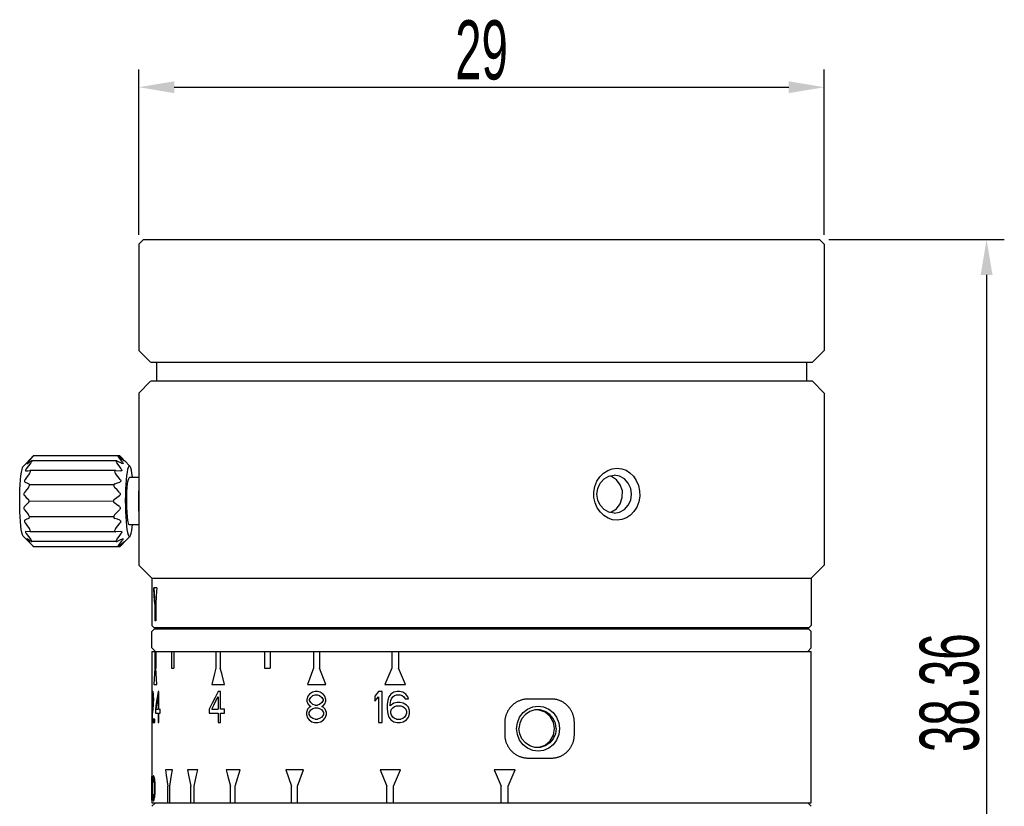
# Model space of a CAD drawing. Header units: millimetres. Extents: x 459 to 649, y 77 to 203.
# Tile 2 of 3: x 462 to 545, y 136 to 203. Entities that reach past the tile are written whole.
import ezdxf

# ---------------------------------------------------------------- set-up
doc = ezdxf.new("R2010")
doc.units = ezdxf.units.MM
doc.header["$LTSCALE"] = 16.335
doc.header["$PDMODE"] = 3
doc.header["$PDSIZE"] = 8
doc.layers.get('0').update_dxf_attribs({"linetype": 'CONTINUOUS'})
doc.layers.get('Defpoints').update_dxf_attribs({"linetype": 'CONTINUOUS'})
doc.layers.add('02___PRT_ALL_AXES', color=7, linetype='CONTINUOUS')
doc.styles.get("Standard").update_dxf_attribs({"font": 'txt', "width": 0.6})
doc.dimstyles.get("Standard").update_dxf_attribs({"dimtxt": 2.8, "dimasz": 3, "dimexe": 1.5, "dimexo": 0.8, "dimtad": 1, "dimdec": 3, "dimdsep": 46, "dimtxsty": 'STANDARD', "dimblk": '_FILLED', "dimblk1": '_FILLED', "dimblk2": '_FILLED', "dimcen": 0.09, "dimadec": 3, "dimazin": 2, "dimtol": 1, "dimtp": 0.001, "dimtm": 0.001, "dimtfac": 1, "dimtdec": 3, "dimtofl": 0, "dimtmove": 0, "dimatfit": 3, "dimldrblk": '_FILLED', "dimfxl": 1, "dimtolj": 1, "dimarcsym": 0})

# ---------------------------------------------------------------- blocks, each defined once
blk = doc.blocks.new('_FILLED')
at = {"color": 0, "linetype": 'ByBlock'}
blk.add_solid([(0, 0), (-1, 0.167), (-1, -0.167)], dxfattribs=at)
blk = doc.blocks.new('*D27')
at = {"color": 0, "lineweight": -2}
for p, q in [((471.843, 184.772), (471.843, 198.75)), ((529.843, 184.772), (529.843, 198.75)), ((474.843, 197.25), (526.843, 197.25))]:
    blk.add_line(p, q, dxfattribs=at)
at = {"layer": 'Defpoints', "color": 0}
for p in [(529.843, 197.25), (471.843, 183.972), (529.843, 183.972)]:
    blk.add_point(p, dxfattribs=at)
at = {"color": 0, "linetype": 'ByBlock', "lineweight": -2, "xscale": 3, "yscale": 3, "zscale": 3, "rotation": 180}
blk.add_blockref('_FILLED', (471.843, 197.25), dxfattribs=at)
at = {"color": 0, "linetype": 'ByBlock', "lineweight": -2, "xscale": 3, "yscale": 3, "zscale": 3}
blk.add_blockref('_FILLED', (529.843, 197.25), dxfattribs=at)
at = {"color": 0, "insert": (500.843, 200.375), "char_height": 2.8, "attachment_point": 5}
blk.add_mtext('\\A1;{{\\H1.7857x;29}}', dxfattribs=at)
blk = doc.blocks.new('*D28')
at = {"color": 0, "lineweight": -2}
for p, q in [((530.243, 184.372), (545.082, 184.372)), ((543.582, 181.372), (543.582, 110.659)), ((530.043, 107.659), (545.082, 107.659))]:
    blk.add_line(p, q, dxfattribs=at)
at = {"layer": 'Defpoints', "color": 0}
for p in [(529.443, 184.372), (529.243, 107.659), (543.582, 107.659)]:
    blk.add_point(p, dxfattribs=at)
at = {"color": 0, "linetype": 'ByBlock', "lineweight": -2, "xscale": 3, "yscale": 3, "zscale": 3}
for p, rotation in [((543.582, 184.372), 90), ((543.582, 107.659), 270)]:
    blk.add_blockref('_FILLED', p, dxfattribs=dict(at, rotation=rotation))
at = {"color": 0, "insert": (540.457, 146.016), "char_height": 2.8, "attachment_point": 5, "rotation": 90}
blk.add_mtext('\\A1;{{\\H1.7857x;38.36}}', dxfattribs=at)

msp = doc.modelspace()

# ---------------------------------------------------------------- linework, layer by layer
at = {"color": 7, "linetype": 'Continuous'}
for p, q in [((472.2425, 184.3724), (471.8425, 183.9724)), ((472.2425, 184.3724), (529.4425, 184.3724)), ((529.4425, 184.3724), (529.8425, 183.9724)), ((471.8425, 183.9724), (471.8425, 179.1589)), ((529.8425, 183.9724), (529.8425, 180.1975)), ((511.8285, 164.3161), (511.6817, 164.3444)), ((512.2656, 164.0378), (511.8285, 164.3161)), ((511.6821, 161.2803), (511.8274, 161.3083)), ((511.8274, 161.3083), (512.2633, 161.5848)), ((474.332, 151.4023), (474.332, 151.5023)), ((527.353, 151.4023), (527.353, 151.5023))]:
    msp.add_line(p, q, dxfattribs=at)
for p, q in [((462.5757, 163.6289), (469.7484, 163.6462)), ((462.5552, 162.2279), (469.6891, 162.2527)), ((462.5748, 160.9389), (469.6675, 160.9389)), ((473.0054, 145.8436), (473.0209, 145.8436)), ((473.5324, 144.6172), (473.6493, 144.6172)), ((473.5324, 144.2827), (473.6493, 144.2827)), ((472.9425, 136.9343), (472.9425, 138.9176)), ((472.9685, 138.6259), (472.9587, 138.587)), ((473.0006, 138.6843), (473.0081, 138.587)), ((473.0766, 138.6843), (473.1027, 138.6843)), ((472.9559, 137.3037), (472.9685, 137.2259)), ((473.0101, 137.3037), (473.0023, 137.1851)), ((473.0808, 137.1676), (473.1027, 137.1676))]:
    msp.add_line(p, q)
for points in [[(512.2633, 161.5848), (512.5861, 162.0108), (512.7569, 162.5323), (512.7574, 163.0894), (512.5876, 163.6111), (512.2656, 164.0378)], [(471.8429, 163.276), (471.8238, 162.9527), (471.8116, 162.5983), (471.8072, 162.2307), (471.8107, 161.8694), (471.822, 161.5128), (471.8408, 161.1788)], [(507.0133, 142.9725), (506.9199, 143.518), (506.65, 143.9987), (506.2334, 144.3572), (505.7216, 144.5478)], [(505.7185, 141.3966), (506.2305, 141.5861), (506.6479, 141.9437), (506.9195, 142.4258), (507.0133, 142.9725)]]:
    msp.add_lwpolyline(points, dxfattribs=at)
at = {"layer": '02___PRT_ALL_AXES', "color": 7, "linetype": 'Continuous'}
for p, q in [((529.8425, 180.1975), (529.8425, 174.9724)), ((471.8425, 179.1589), (471.8425, 174.9724)), ((471.8425, 174.9724), (472.8425, 173.9724)), ((529.8425, 174.9724), (528.8425, 173.9724)), ((472.8426, 173.9724), (528.8424, 173.9724)), ((473.3425, 173.9724), (473.3425, 172.3724)), ((528.3425, 173.9724), (528.3425, 172.3724)), ((472.8425, 172.3724), (471.8425, 171.3724)), ((528.8423, 172.3724), (472.8427, 172.3724)), ((528.8425, 172.3724), (529.8425, 171.3724)), ((471.8425, 171.3724), (471.8425, 156.8023)), ((529.8425, 171.3724), (529.8425, 156.8023)), ((462.0677, 165.192), (462.8364, 165.9714)), ((462.9115, 166.0466), (462.8794, 166.0147)), ((470.224, 166.0639), (462.9355, 166.0689)), ((470.0884, 166.0645), (470.0728, 166.0689)), ((470.3071, 165.7291), (470.1251, 165.9604)), ((470.1618, 166.0147), (470.3797, 165.8367)), ((470.3548, 165.9359), (470.2803, 166.0107)), ((470.454, 165.8341), (470.3548, 165.9359)), ((470.3797, 165.8367), (470.5798, 165.667)), ((470.6116, 165.6659), (470.454, 165.8341)), ((462.4992, 165.2001), (462.3165, 164.9542)), ((462.4108, 165.4166), (462.5631, 165.5142)), ((462.633, 165.7292), (462.4407, 165.5089)), ((462.6988, 165.4581), (462.4992, 165.2001)), ((462.5631, 165.5142), (462.7311, 165.6167)), ((469.9551, 165.6329), (462.7712, 165.6329)), ((469.9455, 165.5114), (469.9812, 165.4581)), ((469.97, 165.6312), (469.9535, 165.6329)), ((470.0136, 165.6167), (469.97, 165.6312)), ((470.1733, 165.2), (469.9812, 165.4581)), ((470.0136, 165.6167), (470.2373, 165.5142)), ((470.3485, 164.9542), (470.1733, 165.2)), ((470.2373, 165.5142), (470.4428, 165.4166)), ((470.4727, 165.5089), (470.3071, 165.7291)), ((470.6156, 165.637), (470.5798, 165.667)), ((470.6514, 165.6178), (470.6517, 165.6128)), ((471.0885, 165.192), (470.6628, 165.6236)), ((471.1095, 165.1652), (471.0884, 165.192)), ((511.9054, 164.964), (512.3133, 165.0124)), ((462.2856, 164.7794), (462.2921, 164.7798)), ((462.2921, 164.7798), (462.4421, 164.7936)), ((462.4421, 164.7936), (462.6077, 164.8082)), ((462.6149, 164.8085), (462.6077, 164.8082)), ((469.8813, 164.8085), (462.6139, 164.8085)), ((469.8902, 164.8082), (469.8803, 164.8085)), ((469.8902, 164.8082), (470.3241, 164.7798)), ((470.3332, 164.7794), (470.3241, 164.7798)), ((471.8425, 164.2128), (471.0474, 164.2128)), ((471.3073, 164.2128), (471.3001, 164.2885)), ((471.006, 160.2445), (470.9559, 160.3728)), ((471.0475, 160.2128), (471.006, 160.2445)), ((471.8425, 160.2128), (471.0474, 160.2128)), ((471.2895, 160.0466), (471.3068, 160.2128)), ((512.3133, 160.6124), (511.9215, 160.6571)), ((462.0468, 159.2604), (461.9937, 159.38)), ((462.0678, 159.2335), (462.0468, 159.2604)), ((462.0677, 159.2336), (462.8036, 158.4874)), ((462.2898, 159.6637), (462.2842, 159.664)), ((462.6054, 159.6392), (462.2898, 159.6637)), ((462.3141, 159.4876), (462.4964, 159.2417)), ((462.4964, 159.2417), (462.6959, 158.9833)), ((462.6054, 159.6392), (462.6116, 159.639)), ((469.8802, 159.639), (462.6108, 159.639)), ((469.8793, 159.639), (469.8878, 159.6392)), ((470.3218, 159.6637), (469.8878, 159.6392)), ((469.9783, 158.9833), (470.1705, 159.2415)), ((470.1705, 159.2415), (470.3461, 159.4876)), ((470.3218, 159.6637), (470.3297, 159.664)), ((471.051, 159.1955), (470.6612, 158.8003)), ((462.3821, 159.0329), (462.3739, 159.0347)), ((462.4079, 159.0191), (462.3821, 159.0329)), ((462.4034, 158.9672), (462.4378, 158.9248)), ((462.5602, 158.9232), (462.4079, 159.0191)), ((462.4378, 158.9248), (462.6297, 158.7037)), ((462.7281, 158.8226), (462.5602, 158.9232)), ((462.6297, 158.7037), (462.876, 158.431)), ((462.7349, 158.9299), (462.6959, 158.9833)), ((469.9529, 158.807), (462.7676, 158.807)), ((462.9329, 158.3617), (462.9317, 158.3648)), ((470.2208, 158.3567), (462.9322, 158.3617)), ((470.2344, 158.9232), (470.0105, 158.8226)), ((470.0697, 158.3617), (470.0627, 158.3648)), ((470.1217, 158.4715), (470.3038, 158.7036)), ((470.3766, 158.5915), (470.1584, 158.4148)), ((470.2257, 158.361), (470.2199, 158.3567)), ((470.4399, 159.0191), (470.2344, 158.9232)), ((470.2769, 158.4109), (470.3215, 158.4558)), ((470.3038, 158.7036), (470.4698, 158.9248)), ((470.3215, 158.4558), (470.4506, 158.5889)), ((470.5767, 158.7596), (470.3766, 158.5915)), ((470.4399, 159.0191), (470.4777, 159.0329)), ((470.4506, 158.5889), (470.6085, 158.7586)), ((470.4974, 158.9672), (470.4698, 158.9248)), ((470.4777, 159.0329), (470.4921, 159.0347)), ((470.6377, 158.8077), (470.6485, 158.8128)), ((471.8425, 156.8023), (472.9425, 155.7023)), ((529.8425, 156.8023), (528.7425, 155.7023)), ((472.9425, 155.7023), (528.7425, 155.7023)), ((472.9425, 155.7023), (472.9425, 151.7023)), ((528.7425, 155.7023), (528.7425, 151.7023)), ((473.369, 154.9023), (473.1138, 154.9023)), ((473.1165, 154.9023), (473.2016, 153.5023)), ((473.1834, 153.5023), (473.1834, 152.1023)), ((473.1834, 153.5023), (473.2016, 153.5023)), ((473.2016, 153.5023), (473.2016, 152.1023)), ((473.2684, 153.5023), (473.2684, 152.1023)), ((473.1425, 151.5023), (472.9425, 151.7023)), ((473.2684, 152.1023), (473.1834, 152.1023)), ((528.5425, 151.5023), (528.7425, 151.7023)), ((473.1425, 151.4023), (472.9425, 151.2023)), ((472.9425, 149.8023), (472.9425, 151.2023)), ((528.5425, 151.4023), (473.1425, 151.4023)), ((528.5424, 151.5023), (473.1426, 151.5023)), ((528.5425, 151.4023), (528.7425, 151.2023)), ((528.7425, 149.8023), (528.7425, 151.2023)), ((473.2132, 149.5316), (472.9425, 149.8023)), ((472.9425, 149.5023), (472.9425, 143.5023)), ((472.9455, 149.5023), (528.7425, 149.5023)), ((473.1839, 149.5023), (473.1839, 148.1023)), ((473.269, 149.5023), (473.269, 148.1023)), ((474.5941, 149.5023), (474.5941, 148.1023)), ((474.8034, 149.5023), (474.8034, 148.1023)), ((478.3688, 149.5023), (478.3688, 148.1023)), ((478.7294, 149.5023), (478.7294, 148.1023)), ((482.4888, 149.5023), (482.4888, 148.1023)), ((482.9448, 149.5023), (482.9448, 148.1023)), ((486.6133, 149.5023), (486.6133, 148.1023)), ((487.1326, 149.5023), (487.1326, 148.1023)), ((493.2461, 149.5023), (493.2461, 148.1023)), ((493.825, 149.5023), (493.825, 148.1023)), ((528.4425, 149.5023), (528.7425, 149.8023)), ((528.7425, 136.7023), (528.7425, 149.5023)), ((474.5941, 148.1023), (474.8034, 148.1023)), ((482.4888, 148.1023), (482.9448, 148.1023)), ((486.6133, 148.1023), (486.1007, 146.7023)), ((487.6581, 146.7023), (487.1326, 148.1023)), ((493.2461, 148.1023), (492.6707, 146.7023)), ((494.4072, 146.7023), (493.825, 148.1023)), ((473.1115, 146.7023), (473.3669, 146.7023)), ((478.0186, 146.7023), (479.1003, 146.7023)), ((486.1007, 146.7023), (487.6581, 146.7023)), ((492.6707, 146.7023), (494.4072, 146.7023)), ((472.9707, 145.8808), (472.9646, 145.7321)), ((472.9741, 145.9551), (472.9707, 145.8808)), ((472.9776, 145.9922), (472.9741, 145.9551)), ((472.9927, 146.0851), (472.9853, 146.0666)), ((472.9994, 145.825), (473.0054, 145.8436)), ((473.025, 146.1223), (473.0091, 146.1223)), ((473.0336, 146.1037), (473.025, 146.1223)), ((473.0586, 146.0294), (473.0521, 146.0666)), ((473.0793, 145.8808), (473.0722, 145.9551)), ((473.0941, 145.7321), (473.0793, 145.8808)), ((473.4673, 146.1223), (473.3864, 145.6206)), ((473.5324, 146.1223), (473.4673, 146.1223)), ((473.5324, 144.6172), (473.5324, 146.1223)), ((478.5539, 146.1223), (478.294, 145.6206)), ((478.7523, 146.1223), (478.5539, 146.1223)), ((478.7523, 144.6172), (478.7523, 146.1223)), ((486.2943, 145.8993), (486.1548, 145.7321)), ((486.5278, 146.0666), (486.2943, 145.8993)), ((486.7627, 146.1223), (486.5278, 146.0666)), ((486.5746, 145.7878), (486.7627, 145.8436)), ((486.9515, 146.1223), (486.7627, 146.1223)), ((486.7627, 145.8436), (486.9515, 145.8436)), ((487.1888, 146.0666), (486.9515, 146.1223)), ((486.9515, 145.8436), (487.1413, 145.7878)), ((487.4274, 145.8993), (487.1888, 146.0666)), ((487.5712, 145.7321), (487.4274, 145.8993)), ((492.1252, 146.1223), (491.8148, 145.7321)), ((492.4368, 146.1223), (492.1252, 146.1223)), ((492.4368, 143.5023), (492.4368, 146.1223)), ((493.1684, 145.8993), (493.0111, 145.6764)), ((493.4311, 146.0666), (493.1684, 145.8993)), ((493.6945, 146.1223), (493.4311, 146.0666)), ((493.4837, 145.7878), (493.6417, 145.8436)), ((493.6417, 145.8436), (493.9585, 145.8436)), ((493.9057, 146.1223), (493.6945, 146.1223)), ((494.1703, 146.0666), (493.9057, 146.1223)), ((493.9585, 145.8436), (494.1173, 145.7878)), ((494.4355, 145.8993), (494.1703, 146.0666)), ((494.595, 145.6764), (494.4355, 145.8993)), ((472.9646, 145.7321), (472.9624, 145.5091)), ((472.9624, 145.5091), (472.9741, 145.5091)), ((472.9741, 145.5091), (472.9795, 145.6764)), ((472.9795, 145.6764), (472.9853, 145.7507)), ((472.9853, 145.7507), (472.9884, 145.7878)), ((473.0569, 145.1747), (473.025, 144.8262)), ((473.0351, 145.8064), (473.0426, 145.7878)), ((473.0569, 145.6764), (473.067, 145.5091)), ((473.067, 145.3976), (473.0569, 145.1747)), ((473.067, 145.5091), (473.067, 145.3976)), ((473.083, 145.0074), (473.0941, 145.1747)), ((473.0998, 145.5091), (473.0941, 145.7321)), ((473.0941, 145.1747), (473.0998, 145.3976)), ((473.0998, 145.3976), (473.0998, 145.5091)), ((473.3122, 145.1189), (473.2447, 144.6172)), ((473.3864, 145.6206), (473.3122, 145.1189)), ((473.3547, 144.9703), (473.4093, 145.3233)), ((473.4093, 145.3233), (473.4673, 145.6764)), ((473.4673, 145.6764), (473.4673, 144.6172)), ((478.0397, 145.1189), (477.7909, 144.6172)), ((478.294, 145.6206), (478.0397, 145.1189)), ((478.5539, 145.6764), (478.5539, 144.6172)), ((486.1548, 145.7321), (486.0621, 145.4534)), ((486.0621, 145.4534), (486.0621, 145.2861)), ((486.0621, 145.2861), (486.1548, 145.0632)), ((486.1548, 145.0632), (486.2943, 144.8959)), ((486.2943, 145.4534), (486.3875, 145.6206)), ((486.2943, 145.3419), (486.2943, 145.4534)), ((486.3875, 145.1747), (486.2943, 145.3419)), ((486.3875, 145.6206), (486.5746, 145.7878)), ((486.5746, 145.0074), (486.3875, 145.1747)), ((486.7627, 144.9517), (486.5746, 145.0074)), ((487.1413, 145.0074), (486.9515, 144.9517)), ((487.1413, 145.7878), (487.3318, 145.6206)), ((487.3318, 145.1747), (487.1413, 145.0074)), ((487.3318, 145.6206), (487.4274, 145.4534)), ((487.4274, 145.3419), (487.3318, 145.1747)), ((487.4274, 145.4534), (487.4274, 145.3419)), ((487.4274, 144.8959), (487.5712, 145.0632)), ((487.6673, 145.4534), (487.5712, 145.7321)), ((487.5712, 145.0632), (487.6673, 145.2861)), ((487.6673, 145.2861), (487.6673, 145.4534)), ((491.8148, 145.7321), (491.8148, 145.2861)), ((491.8148, 145.2861), (492.1252, 145.6764)), ((492.1252, 145.6764), (492.1252, 143.5023)), ((492.9064, 145.3976), (492.8541, 145.0074)), ((492.8541, 145.0074), (492.8541, 144.6172)), ((493.0111, 145.6764), (492.9064, 145.3976)), ((493.1159, 145.0074), (493.1684, 145.3419)), ((493.4311, 145.1189), (493.1159, 144.8959)), ((493.1159, 144.8959), (493.1159, 145.0074)), ((493.1684, 145.3419), (493.2208, 145.5091)), ((493.2208, 145.5091), (493.3259, 145.6764)), ((493.3259, 145.6764), (493.4837, 145.7878)), ((493.6945, 145.1747), (493.4311, 145.1189)), ((493.9585, 145.1747), (493.6945, 145.1747)), ((494.2233, 145.1189), (493.9585, 145.1747)), ((494.1173, 145.7878), (494.2763, 145.6764)), ((494.4887, 144.9517), (494.2233, 145.1189)), ((494.2763, 145.6764), (494.3824, 145.5091)), ((494.3824, 145.5091), (494.6482, 145.5091)), ((494.6482, 145.5091), (494.595, 145.6764)), ((506.7605, 145.4823), (504.793, 145.4823)), ((472.9795, 143.781), (473.0066, 144.1898)), ((473.2447, 144.6172), (473.2447, 144.2827)), ((473.2447, 144.2827), (473.4673, 144.2827)), ((473.3034, 144.6172), (473.3547, 144.9703)), ((473.3034, 144.6172), (473.4673, 144.6172)), ((473.4673, 144.2827), (473.4673, 143.5023)), ((473.5324, 143.5023), (473.5324, 144.2827)), ((473.6493, 144.2827), (473.6493, 144.6172)), ((477.7909, 144.6172), (477.7909, 144.2827)), ((477.7909, 144.2827), (478.5539, 144.2827)), ((478.0083, 144.6172), (478.1874, 144.9703)), ((478.0083, 144.6172), (478.5539, 144.6172)), ((478.5539, 144.2827), (478.5539, 143.5023)), ((479.0899, 144.6172), (478.7523, 144.6172)), ((478.7523, 143.5023), (478.7523, 144.2827)), ((478.7523, 144.2827), (479.0899, 144.2827)), ((479.0899, 144.2827), (479.0899, 144.6172)), ((486.1084, 144.6172), (486.0159, 144.3385)), ((486.0159, 144.3385), (486.0159, 144.1712)), ((486.0159, 144.1712), (486.1084, 143.8925)), ((486.2943, 144.7844), (486.1084, 144.6172)), ((486.2477, 144.3385), (486.3875, 144.5615)), ((486.2477, 144.1712), (486.2477, 144.3385)), ((486.3875, 143.9483), (486.2477, 144.1712)), ((486.2943, 144.8959), (486.3875, 144.8402)), ((486.3875, 144.8402), (486.2943, 144.7844)), ((486.3875, 144.5615), (486.5746, 144.673)), ((486.5746, 144.673), (486.7627, 144.7287)), ((486.7627, 144.9517), (486.9515, 144.9517)), ((486.7627, 144.7287), (486.9515, 144.7287)), ((486.9515, 144.7287), (487.1413, 144.673)), ((487.1413, 144.673), (487.3318, 144.5615)), ((487.3318, 144.8402), (487.4274, 144.8959)), ((487.4274, 144.7844), (487.3318, 144.8402)), ((487.3318, 144.5615), (487.4753, 144.3385)), ((487.4753, 144.1712), (487.3318, 143.9483)), ((487.6192, 144.6172), (487.4274, 144.7844)), ((487.4753, 144.3385), (487.4753, 144.1712)), ((487.7154, 144.3385), (487.6192, 144.6172)), ((487.6192, 143.8925), (487.7154, 144.1712)), ((487.7154, 144.1712), (487.7154, 144.3385)), ((492.8541, 144.6172), (492.9064, 144.227)), ((492.9064, 144.227), (493.0111, 143.9483)), ((493.1684, 144.45), (493.2208, 144.6172)), ((493.1684, 144.2827), (493.1684, 144.45)), ((493.2208, 144.1155), (493.1684, 144.2827)), ((493.2208, 144.6172), (493.3259, 144.7287)), ((493.3259, 144.7287), (493.4837, 144.8402)), ((493.4837, 144.8402), (493.6417, 144.8959)), ((493.6417, 144.8959), (494.0114, 144.8959)), ((494.0114, 144.8959), (494.1703, 144.8402)), ((494.1703, 144.8402), (494.3294, 144.7287)), ((494.3294, 144.7287), (494.4355, 144.6172)), ((494.4355, 144.6172), (494.4887, 144.45)), ((494.4887, 144.2827), (494.4355, 144.1155)), ((494.6482, 144.7844), (494.4887, 144.9517)), ((494.4887, 144.45), (494.4887, 144.2827)), ((494.7546, 144.5057), (494.6482, 144.7844)), ((494.6482, 143.9483), (494.7546, 144.227)), ((494.7546, 144.227), (494.7546, 144.5057)), ((472.9425, 143.5023), (472.9425, 138.9176)), ((472.9604, 143.781), (472.9604, 143.5023)), ((472.9604, 143.5023), (473.0998, 143.5023)), ((473.0998, 143.781), (472.9795, 143.781)), ((473.0998, 143.5023), (473.0998, 143.781)), ((473.1495, 143.781), (473.1495, 143.5023)), ((473.184, 143.781), (473.1495, 143.781)), ((473.1495, 143.5023), (473.184, 143.5023)), ((473.184, 143.5023), (473.184, 143.781)), ((473.4673, 143.5023), (473.5324, 143.5023)), ((478.5539, 143.5023), (478.7523, 143.5023)), ((486.1084, 143.8925), (486.2477, 143.7253)), ((486.2477, 143.7253), (486.481, 143.5581)), ((486.5746, 143.8368), (486.3875, 143.9483)), ((486.481, 143.5581), (486.7156, 143.5023)), ((486.7627, 143.781), (486.5746, 143.8368)), ((486.7156, 143.5023), (486.9989, 143.5023)), ((486.7627, 143.781), (486.9515, 143.781)), ((487.1413, 143.8368), (486.9515, 143.781)), ((486.9989, 143.5023), (487.2364, 143.5581)), ((487.3318, 143.9483), (487.1413, 143.8368)), ((487.2364, 143.5581), (487.4753, 143.7253)), ((487.4753, 143.7253), (487.6192, 143.8925)), ((492.1252, 143.5023), (492.4368, 143.5023)), ((493.0111, 143.9483), (493.1684, 143.7253)), ((493.1684, 143.7253), (493.4311, 143.5581)), ((493.3259, 143.9483), (493.2208, 144.1155)), ((493.4837, 143.8368), (493.3259, 143.9483)), ((493.4311, 143.5581), (493.6945, 143.5023)), ((493.6417, 143.781), (493.4837, 143.8368)), ((493.6417, 143.781), (494.0114, 143.781)), ((493.6945, 143.5023), (493.9585, 143.5023)), ((493.9585, 143.5023), (494.2233, 143.5581)), ((494.1703, 143.8368), (494.0114, 143.781)), ((494.3294, 143.9483), (494.1703, 143.8368)), ((494.2233, 143.5581), (494.4887, 143.7253)), ((494.4355, 144.1155), (494.3294, 143.9483)), ((494.4887, 143.7253), (494.6482, 143.9483)), ((502.8051, 143.4823), (502.8051, 142.4823)), ((508.6977, 142.4823), (508.6977, 143.4823)), ((504.793, 140.4823), (506.7605, 140.4823)), ((474.6798, 139.5023), (474.1096, 139.5023)), ((476.8258, 139.5023), (475.9605, 139.5023)), ((480.4081, 139.5023), (479.2262, 139.5023)), ((480.0044, 138.1023), (480.4081, 139.5023)), ((485.7627, 139.5023), (484.281, 139.5023)), ((484.281, 139.5023), (484.7675, 138.1023)), ((485.2615, 138.1023), (485.7627, 139.5023)), ((493.9799, 139.5023), (492.2511, 139.5023)), ((492.2511, 139.5023), (492.8238, 138.1023)), ((493.4001, 138.1023), (493.9799, 139.5023)), ((501.9067, 139.5023), (502.5058, 138.1023)), ((503.7015, 139.5023), (501.9067, 139.5023)), ((503.1042, 138.1023), (503.7015, 139.5023)), ((472.9438, 138.5287), (472.9427, 138.3343)), ((472.9427, 138.3343), (472.9431, 137.4204)), ((472.9448, 138.6259), (472.9438, 138.5287)), ((472.946, 138.6843), (472.9448, 138.6259)), ((472.9474, 138.7426), (472.946, 138.6843)), ((472.9492, 138.8009), (472.9474, 138.7426)), ((472.9474, 138.2759), (472.9511, 138.4315)), ((472.9526, 138.8398), (472.9492, 138.8009)), ((472.9511, 138.4315), (472.9534, 138.5093)), ((472.9568, 138.8787), (472.9526, 138.8398)), ((472.9617, 138.9176), (472.9574, 138.8837)), ((472.9723, 138.9176), (472.965, 138.9176)), ((472.9778, 138.8787), (472.9723, 138.9176)), ((472.9764, 138.5481), (472.9807, 138.5093)), ((472.9837, 138.8398), (472.9778, 138.8787)), ((472.9901, 138.8009), (472.9837, 138.8398)), ((472.9952, 138.7426), (472.9901, 138.8009)), ((473.0006, 138.6843), (472.9952, 138.7426)), ((473.0121, 138.5093), (473.0081, 138.587)), ((473.0182, 138.6259), (473.0121, 138.5093)), ((473.0312, 138.2759), (473.0453, 138.5093)), ((473.0502, 138.8981), (473.0382, 138.8593)), ((473.0453, 138.5093), (473.0553, 138.5676)), ((473.0553, 138.5676), (473.0657, 138.6259)), ((473.0657, 138.6259), (473.0766, 138.6843)), ((473.1027, 138.9759), (473.0766, 138.9759)), ((473.1183, 138.937), (473.1027, 138.9759)), ((473.1279, 138.5676), (473.1412, 138.5093)), ((473.1412, 138.5093), (473.162, 138.2759)), ((473.162, 138.8009), (473.1515, 138.8593)), ((473.1838, 138.6843), (473.162, 138.8009)), ((473.1951, 138.587), (473.1838, 138.6843)), ((473.2185, 138.3926), (473.1951, 138.587)), ((473.2305, 138.1009), (473.2185, 138.3926)), ((472.946, 138.0426), (472.9474, 138.2759)), ((472.9474, 137.5759), (472.946, 137.8093)), ((472.9492, 137.4981), (472.9474, 137.5759)), ((472.9534, 137.3426), (472.9492, 137.4981)), ((472.9901, 137.4981), (472.9807, 137.3426)), ((472.9952, 137.5759), (472.9901, 137.4981)), ((472.9952, 138.2759), (473.0006, 138.0426)), ((473.0006, 137.8093), (472.9952, 137.5759)), ((473.0006, 138.0426), (473.0006, 137.8093)), ((473.0246, 138.0426), (473.0312, 138.2759)), ((473.0246, 137.8093), (473.0246, 138.0426)), ((473.0312, 137.5759), (473.0246, 137.8093)), ((473.0453, 137.3426), (473.0312, 137.5759)), ((473.162, 137.5759), (473.1412, 137.3426)), ((473.162, 138.2759), (473.1728, 138.0426)), ((473.1728, 137.8093), (473.162, 137.5759)), ((473.1728, 138.0426), (473.1728, 137.8093)), ((473.2185, 137.4593), (473.2305, 137.7509)), ((473.2305, 137.7509), (473.2305, 138.1009)), ((474.2874, 136.7023), (474.2874, 138.1023)), ((474.4775, 136.7023), (474.4775, 138.1023)), ((476.2376, 136.7023), (476.2376, 138.1023)), ((476.5261, 136.7023), (476.5261, 138.1023)), ((479.6104, 136.7023), (479.6104, 138.1023)), ((480.0044, 136.7023), (480.0044, 138.1023)), ((484.7675, 136.7023), (484.7675, 138.1023)), ((485.2615, 136.7023), (485.2615, 138.1023)), ((492.8238, 136.7023), (492.8238, 138.1023)), ((493.4001, 136.7023), (493.4001, 138.1023)), ((502.5058, 136.7023), (502.5058, 138.1023)), ((503.1042, 136.7023), (503.1042, 138.1023)), ((472.9425, 136.9343), (472.9425, 136.7023)), ((473.2425, 136.7023), (472.9425, 136.4023)), ((472.9431, 137.4204), (472.9448, 137.2259)), ((472.9448, 137.2259), (472.946, 137.1676)), ((472.9456, 136.7023), (528.7425, 136.7023)), ((472.946, 137.1676), (472.9474, 137.1093)), ((472.9474, 137.1093), (472.9492, 137.0509)), ((472.9492, 137.0509), (472.9526, 137.012)), ((472.9526, 137.012), (472.9568, 136.9731)), ((472.9559, 137.3037), (472.9534, 137.3426)), ((472.9568, 136.9731), (472.9617, 136.9343)), ((472.9617, 136.9343), (472.9723, 136.9343)), ((472.9723, 137.2648), (472.9685, 137.2259)), ((472.9837, 137.012), (472.9901, 137.0509)), ((472.9901, 137.0509), (472.9952, 137.1093)), ((472.9952, 137.1093), (473.0006, 137.1676)), ((473.0006, 137.1676), (473.0023, 137.1851)), ((473.0101, 137.3037), (473.0121, 137.3426)), ((473.0121, 137.3426), (473.0182, 137.2259)), ((473.0553, 137.2843), (473.0453, 137.3426)), ((473.0631, 136.9148), (473.0766, 136.8759)), ((473.085, 137.1676), (473.0766, 137.1676)), ((473.0766, 136.8759), (473.1027, 136.8759)), ((473.1151, 137.2259), (473.1027, 137.1676)), ((473.1279, 137.2843), (473.1151, 137.2259)), ((473.1412, 137.3426), (473.1279, 137.2843)), ((473.1345, 136.9537), (473.1515, 136.9926)), ((473.1515, 136.9926), (473.1728, 137.1093)), ((473.1728, 137.1093), (473.1838, 137.1676)), ((473.1838, 137.1676), (473.2067, 137.362)), ((473.2067, 137.362), (473.2185, 137.4593)), ((528.4425, 136.7023), (528.7425, 136.4023))]:
    msp.add_line(p, q, dxfattribs=at)
for points in [[(462.633, 165.7292), (462.8838, 166.0056), (462.9135, 166.0394), (462.9309, 166.0602), (462.9366, 166.0687), (462.9364, 166.0689)], [(462.9364, 166.0689), (462.9305, 166.0645), (462.9115, 166.0466)], [(470.0728, 166.0689), (470.0705, 166.0687), (470.0648, 166.0602), (470.0713, 166.0394), (470.0914, 166.0056), (470.1251, 165.9604)], [(470.1618, 166.0147), (470.1191, 166.0466), (470.0884, 166.0645)], [(470.2803, 166.0107), (470.2513, 166.0393), (470.2325, 166.057), (470.2239, 166.0638), (470.2234, 166.0639)], [(461.9937, 159.38), (461.9434, 159.5693), (461.8972, 159.8238), (461.8562, 160.137), (461.8214, 160.5014), (461.7937, 160.908), (461.7738, 161.3467), (461.7621, 161.8067), (461.7589, 162.2767), (461.7644, 162.7452), (461.7784, 163.2005), (461.8005, 163.6315), (461.8302, 164.0276), (461.8667, 164.3789), (461.9092, 164.677), (461.9567, 164.9143), (462.0078, 165.0851), (462.0615, 165.1852), (462.0677, 165.192)], [(462.4407, 165.5089), (462.4054, 165.4655), (462.3822, 165.4326), (462.3716, 165.4114), (462.3727, 165.4013), (462.3763, 165.4004)], [(462.3763, 165.4004), (462.3856, 165.4026), (462.4108, 165.4166)], [(462.6988, 165.4581), (462.7379, 165.5114), (462.766, 165.5573), (462.7822, 165.5928), (462.7872, 165.6174), (462.781, 165.6309), (462.7728, 165.6329)], [(462.7728, 165.6329), (462.7623, 165.6312), (462.7311, 165.6167)], [(469.9535, 165.6329), (469.9388, 165.6309), (469.9211, 165.6174), (469.9161, 165.5928), (469.9238, 165.5573), (469.9455, 165.5114)], [(470.4957, 165.4004), (470.4795, 165.4026), (470.4428, 165.4166)], [(470.4727, 165.5089), (470.501, 165.4655), (470.5152, 165.4326), (470.5156, 165.4114), (470.5038, 165.4013), (470.4957, 165.4004)], [(470.6116, 165.6659), (470.6383, 165.6355), (470.6514, 165.6178)], [(470.6517, 165.6128), (470.6394, 165.6191), (470.6156, 165.637)], [(471.0884, 165.192), (471.0549, 165.2121), (471.0001, 165.1852), (470.9464, 165.0851), (470.8952, 164.9143), (470.8478, 164.677), (470.8052, 164.3789), (470.7687, 164.0276), (470.739, 163.6315), (470.7169, 163.2005), (470.7029, 162.7452), (470.6975, 162.2767), (470.7006, 161.8067), (470.7123, 161.3467), (470.7322, 160.908), (470.7599, 160.5014), (470.7947, 160.137), (470.8357, 159.8238), (470.8819, 159.5693), (470.9322, 159.38), (470.9853, 159.2604)], [(471.3001, 164.2885), (471.2591, 164.6018), (471.2129, 164.8563), (471.1626, 165.0456), (471.1095, 165.1652)], [(512.3133, 165.0124), (512.7023, 164.9678), (513.0693, 164.8378), (513.4042, 164.6277), (513.6977, 164.3424), (513.9416, 163.9825), (514.1196, 163.5587), (514.2156, 163.099), (514.2254, 162.632), (514.1471, 162.1616), (513.981, 161.7183), (513.7409, 161.3358), (513.444, 161.0293), (513.0994, 160.8019), (512.7183, 160.6608), (512.3133, 160.6124)], [(462.5836, 164.5643), (462.3945, 164.3107), (462.222, 164.069)], [(462.3165, 164.9542), (462.2832, 164.9032), (462.2615, 164.859), (462.2521, 164.8242), (462.2539, 164.799), (462.2671, 164.7835), (462.2856, 164.7794)], [(462.5836, 164.5643), (462.6205, 164.6194), (462.6466, 164.6719), (462.6611, 164.7177), (462.6649, 164.7555), (462.6577, 164.785), (462.6387, 164.8036), (462.6149, 164.8085)], [(469.8803, 164.8085), (469.8463, 164.8036), (469.8156, 164.785), (469.7987, 164.7555), (469.795, 164.7177), (469.8044, 164.6719), (469.8281, 164.6194), (469.8661, 164.5643)], [(470.254, 164.069), (470.0687, 164.3106), (469.8661, 164.5643)], [(470.3485, 164.9542), (470.3788, 164.9032), (470.3945, 164.859), (470.3961, 164.8242), (470.385, 164.799), (470.361, 164.7835), (470.3332, 164.7794)], [(470.9559, 160.3728), (470.9105, 160.5934), (470.8718, 160.8952), (470.842, 161.2631), (470.8225, 161.6785), (470.8143, 162.1208), (470.8178, 162.5677), (470.8327, 162.9968), (470.8585, 163.3865), (470.8937, 163.7174), (470.9366, 163.9729), (470.9851, 164.1401), (471.0367, 164.2107), (471.0473, 164.2128)], [(511.9215, 160.6571), (511.5469, 160.7876), (511.2012, 160.9984), (510.8955, 161.2844), (510.6397, 161.6446), (510.452, 162.068), (510.3504, 162.5268), (510.3402, 162.9927), (510.4231, 163.462), (510.5985, 163.9047), (510.8505, 164.2873), (511.1601, 164.5944), (511.5162, 164.8224), (511.9054, 164.964)], [(512.076, 161.2124), (511.6219, 161.2907), (511.2123, 161.518), (510.8871, 161.8719), (510.6784, 162.318), (510.6065, 162.8124), (510.6784, 163.3068), (510.8871, 163.7529), (511.2123, 164.1068), (511.6219, 164.3341), (512.076, 164.4124)], [(512.076, 161.2124), (512.5301, 161.2907), (512.9398, 161.518), (513.2649, 161.8719), (513.4736, 162.318), (513.5455, 162.8124), (513.4736, 163.3068), (513.2649, 163.7529), (512.9398, 164.1068), (512.5301, 164.3341), (512.076, 164.4124)], [(462.222, 164.069), (462.1907, 164.0164), (462.171, 163.9662), (462.1632, 163.9221), (462.1663, 163.8847), (462.1804, 163.8543), (462.2059, 163.8333)], [(462.5111, 163.3869), (462.3317, 163.1682), (462.1684, 162.9598)], [(462.2059, 163.8333), (462.3571, 163.7617), (462.524, 163.6866)], [(462.5111, 163.3869), (462.5458, 163.437), (462.5697, 163.4898), (462.5823, 163.5405), (462.5843, 163.587), (462.5757, 163.6289), (462.5555, 163.6635), (462.524, 163.6866)], [(469.8064, 163.6866), (469.7632, 163.6635), (469.7335, 163.6289), (469.7182, 163.587), (469.7162, 163.5405), (469.7275, 163.4898), (469.7534, 163.437), (469.7936, 163.3869)], [(470.2004, 162.9598), (470.0059, 163.1681), (469.7936, 163.3869)], [(469.8064, 163.6866), (470.0313, 163.7617), (470.2379, 163.8333)], [(470.254, 164.069), (470.2863, 164.0164), (470.304, 163.9662), (470.3072, 163.9221), (470.2974, 163.8847), (470.2744, 163.8543), (470.2379, 163.8333)], [(462.1684, 162.9598), (462.1392, 162.912), (462.1216, 162.8619), (462.1157, 162.8137), (462.1205, 162.7687), (462.136, 162.7271), (462.1628, 162.6914)], [(462.1628, 162.6914), (462.3185, 162.5431), (462.4901, 162.3872)], [(469.7725, 162.3872), (469.9926, 162.543), (470.1948, 162.6914)], [(470.2004, 162.9598), (470.2348, 162.912), (470.2546, 162.8619), (470.2597, 162.8137), (470.2515, 162.7687), (470.23, 162.7271), (470.1948, 162.6914)], [(462.1623, 161.7606), (462.1349, 161.7233), (462.1192, 161.6793), (462.1153, 161.6329), (462.122, 161.5857), (462.1394, 161.5379), (462.1677, 161.4918)], [(462.4899, 162.0679), (462.3183, 161.9105), (462.1623, 161.7606)], [(462.4899, 162.0679), (462.5228, 162.1071), (462.5447, 162.1537), (462.5552, 162.2031), (462.5552, 162.2527), (462.5447, 162.3019), (462.5229, 162.3483), (462.4901, 162.3872)], [(469.7725, 162.3872), (469.7306, 162.3483), (469.7026, 162.3019), (469.6891, 162.2527), (469.6891, 162.2031), (469.7025, 162.1537), (469.7304, 162.1071), (469.7724, 162.0679)], [(470.1943, 161.7606), (469.9925, 161.9104), (469.7724, 162.0679)], [(470.1943, 161.7606), (470.2305, 161.7233), (470.2522, 161.6793), (470.2592, 161.6329), (470.253, 161.5857), (470.2333, 161.5379), (470.1997, 161.4918)], [(462.1677, 161.4918), (462.3308, 161.2845), (462.5101, 161.0669)], [(462.5227, 160.7663), (462.5542, 160.7898), (462.5744, 160.8248), (462.5831, 160.8669), (462.5811, 160.9135), (462.5686, 160.9642), (462.5447, 161.0169), (462.5101, 161.0669)], [(469.7925, 161.0669), (469.7524, 161.0169), (469.7264, 160.9642), (469.715, 160.9135), (469.7169, 160.8669), (469.7323, 160.8248), (469.7619, 160.7898), (469.8051, 160.7663)], [(469.7925, 161.0669), (470.0049, 161.2844), (470.1997, 161.4918)], [(462.2045, 160.6158), (462.1783, 160.5937), (462.1642, 160.5611), (462.162, 160.5221), (462.1705, 160.4783), (462.1899, 160.4301), (462.2203, 160.3791)], [(462.5227, 160.7663), (462.3558, 160.6893), (462.2045, 160.6158)], [(462.2203, 160.3791), (462.3925, 160.138), (462.5815, 159.8847)], [(470.2365, 160.6158), (470.03, 160.6892), (469.8051, 160.7663)], [(469.864, 159.8847), (470.0667, 160.1378), (470.2523, 160.3791)], [(470.2365, 160.6158), (470.2739, 160.5937), (470.2971, 160.5611), (470.306, 160.5221), (470.3016, 160.4783), (470.2839, 160.4301), (470.2523, 160.3791)], [(471.0885, 159.2336), (471.0947, 159.2403), (471.1484, 159.3404), (471.1996, 159.5112), (471.247, 159.7486), (471.2895, 160.0466)], [(462.2842, 159.664), (462.2641, 159.6593), (462.2511, 159.6421), (462.2502, 159.6151), (462.2604, 159.5802), (462.2816, 159.5373), (462.3141, 159.4876)], [(462.6116, 159.639), (462.6364, 159.6442), (462.6554, 159.6632), (462.6626, 159.693), (462.6589, 159.7311), (462.6444, 159.7771), (462.6183, 159.8297), (462.5815, 159.8847)], [(469.864, 159.8847), (469.826, 159.8297), (469.8022, 159.7771), (469.7928, 159.7311), (469.7965, 159.693), (469.8133, 159.6632), (469.844, 159.6442), (469.8793, 159.639)], [(470.3297, 159.664), (470.3597, 159.6593), (470.384, 159.6421), (470.3942, 159.6151), (470.3914, 159.5802), (470.3756, 159.5373), (470.3461, 159.4876)], [(470.9853, 159.2604), (471.0399, 159.2135), (471.0885, 159.2336)], [(462.3739, 159.0347), (462.3693, 159.0331), (462.3693, 159.0215), (462.3806, 158.9995), (462.4034, 158.9672)], [(462.7281, 158.8226), (462.7592, 158.8084), (462.7691, 158.807)], [(462.7691, 158.807), (462.7779, 158.8092), (462.7842, 158.823), (462.7792, 158.848), (462.763, 158.8838), (462.7349, 158.9299)], [(462.8759, 158.4148), (462.9049, 158.3863), (462.9237, 158.3686), (462.9323, 158.3618), (462.9329, 158.3617)], [(462.9317, 158.3648), (462.9223, 158.3773), (462.9038, 158.3993), (462.876, 158.431)], [(469.9783, 158.9833), (469.9426, 158.9299), (469.9208, 158.8838), (469.913, 158.848), (469.918, 158.823), (469.9357, 158.8092), (469.9513, 158.807)], [(469.9513, 158.807), (469.9669, 158.8084), (470.0105, 158.8226)], [(470.0627, 158.3648), (470.0623, 158.3773), (470.0716, 158.3993), (470.0913, 158.431), (470.1217, 158.4715)], [(470.1584, 158.4148), (470.1201, 158.3863), (470.0911, 158.3686), (470.0721, 158.3618), (470.0697, 158.3617)], [(470.2769, 158.4109), (470.2448, 158.379), (470.2257, 158.361)], [(470.4921, 159.0347), (470.5023, 159.0331), (470.5133, 159.0215), (470.5117, 158.9995), (470.4974, 158.9672)], [(470.5767, 158.7596), (470.6135, 158.7901), (470.6377, 158.8077)], [(470.6485, 158.8128), (470.6479, 158.8065), (470.6346, 158.7886), (470.6085, 158.7586)], [(473.1834, 153.5023), (473.1456, 154.2024), (473.1138, 154.9023)], [(473.369, 154.9023), (473.3158, 154.2024), (473.2684, 153.5023)], [(473.1839, 148.1023), (473.1583, 147.6356), (473.1115, 146.7023)], [(473.3669, 146.7023), (473.3002, 147.6356), (473.269, 148.1023)], [(478.3688, 148.1023), (478.2509, 147.6356), (478.0186, 146.7023)], [(479.1003, 146.7023), (478.8519, 147.6356), (478.7294, 148.1023)], [(472.9853, 146.0666), (472.9814, 146.0294), (472.9776, 145.9922)], [(472.9884, 145.7878), (472.9937, 145.8064), (472.9994, 145.825)], [(473.0091, 146.1223), (473.0006, 146.1037), (472.9927, 146.0851)], [(473.0209, 145.8436), (473.0278, 145.825), (473.0351, 145.8064)], [(473.0521, 146.0666), (473.0426, 146.0851), (473.0336, 146.1037)], [(473.0722, 145.9551), (473.0653, 145.9922), (473.0586, 146.0294)], [(473.0066, 144.1898), (473.0411, 144.5986), (473.083, 145.0074)], [(473.0426, 145.7878), (473.0473, 145.7507), (473.0569, 145.6764)], [(478.1874, 144.9703), (478.3692, 145.3233), (478.5539, 145.6764)], [(504.793, 145.4823), (504.7345, 145.4814), (504.6759, 145.4788), (504.6174, 145.4744), (504.559, 145.4683), (504.5008, 145.4604), (504.4429, 145.4508), (504.3854, 145.4395), (504.3281, 145.4265), (504.2712, 145.4118), (504.2147, 145.3953), (504.1587, 145.3772), (504.1033, 145.3574), (504.0485, 145.336), (503.9944, 145.313), (503.9409, 145.2884), (503.8881, 145.2621), (503.836, 145.2343), (503.7848, 145.2049), (503.7345, 145.174), (503.6852, 145.1417), (503.6369, 145.108), (503.5895, 145.0727), (503.5431, 145.0361), (503.4977, 144.998), (503.4536, 144.9587), (503.4106, 144.9181), (503.3689, 144.8762), (503.3284, 144.8331), (503.2892, 144.7888), (503.2512, 144.7433), (503.2146, 144.6966), (503.1795, 144.649), (503.1457, 144.6004), (503.1135, 144.5508), (503.0827, 144.5002), (503.0533, 144.4486), (503.0255, 144.3962), (502.9992, 144.343), (502.9746, 144.2891), (502.9516, 144.2346), (502.9302, 144.1794), (502.9104, 144.1234), (502.8922, 144.0669), (502.8758, 144.0099), (502.861, 143.9524), (502.8479, 143.8946), (502.8366, 143.8364), (502.827, 143.7779), (502.8191, 143.7191), (502.813, 143.66), (502.8086, 143.6008), (502.806, 143.5415), (502.8051, 143.4823)], [(508.6977, 143.4823), (508.6968, 143.5415), (508.6943, 143.6008), (508.6901, 143.66), (508.6842, 143.7191), (508.6766, 143.7779), (508.6674, 143.8364), (508.6565, 143.8946), (508.6439, 143.9524), (508.6297, 144.0099), (508.6138, 144.0669), (508.5964, 144.1234), (508.5773, 144.1794), (508.5567, 144.2346), (508.5345, 144.2891), (508.5107, 144.343), (508.4854, 144.3962), (508.4586, 144.4486), (508.4302, 144.5002), (508.4005, 144.5508), (508.3693, 144.6004), (508.3367, 144.649), (508.3027, 144.6966), (508.2673, 144.7433), (508.2306, 144.7888), (508.1926, 144.8331), (508.1533, 144.8762), (508.1129, 144.9181), (508.0713, 144.9587), (508.0284, 144.998), (507.9844, 145.0361), (507.9393, 145.0727), (507.8932, 145.108), (507.8462, 145.1417), (507.7982, 145.174), (507.7492, 145.2049), (507.6993, 145.2343), (507.6485, 145.2621), (507.597, 145.2884), (507.5448, 145.313), (507.4919, 145.336), (507.4383, 145.3574), (507.3841, 145.3772), (507.3292, 145.3953), (507.2738, 145.4118), (507.218, 145.4265), (507.1618, 145.4395), (507.1053, 145.4508), (507.0484, 145.4604), (506.9911, 145.4683), (506.9336, 145.4744), (506.876, 145.4788), (506.8182, 145.4814), (506.7605, 145.4823)], [(473.025, 144.8262), (472.9982, 144.4778), (472.9767, 144.1294), (472.9604, 143.781)], [(503.8138, 142.9725), (503.8785, 143.4726), (504.0667, 143.9358), (504.3623, 144.3289), (504.741, 144.626), (505.1749, 144.8102)], [(505.5831, 144.5725), (505.3589, 144.5562), (504.9287, 144.428), (504.5514, 144.1818), (504.2577, 143.8377), (504.0713, 143.4234), (504.0074, 142.9725)], [(505.1749, 144.8102), (505.6352, 144.8725), (506.0941, 144.8102), (506.5242, 144.626), (506.8977, 144.3289), (507.1879, 143.9358), (507.3721, 143.4726), (507.4353, 142.9725)], [(507.1588, 142.9725), (507.0949, 143.4234), (506.9086, 143.8377), (506.6148, 144.1818), (506.2376, 144.428), (505.8073, 144.5562), (505.5831, 144.5725)], [(502.8051, 142.4823), (502.806, 142.4231), (502.8086, 142.3638), (502.813, 142.3046), (502.8191, 142.2455), (502.827, 142.1867), (502.8366, 142.1282), (502.8479, 142.07), (502.861, 142.0122), (502.8758, 141.9548), (502.8922, 141.8977), (502.9104, 141.8412), (502.9302, 141.7853), (502.9516, 141.73), (502.9746, 141.6755), (502.9992, 141.6216), (503.0255, 141.5684), (503.0533, 141.516), (503.0827, 141.4644), (503.1135, 141.4138), (503.1457, 141.3643), (503.1795, 141.3156), (503.2146, 141.268), (503.2512, 141.2214), (503.2892, 141.1758), (503.3284, 141.1315), (503.3689, 141.0884), (503.4106, 141.0466), (503.4536, 141.0059), (503.4977, 140.9666), (503.5431, 140.9285), (503.5895, 140.8919), (503.6369, 140.8566), (503.6852, 140.8229), (503.7345, 140.7906), (503.7848, 140.7597), (503.836, 140.7304), (503.8881, 140.7025), (503.9409, 140.6763), (503.9944, 140.6516), (504.0485, 140.6286), (504.1033, 140.6072), (504.1587, 140.5874), (504.2147, 140.5693), (504.2712, 140.5529), (504.3281, 140.5381), (504.3854, 140.5251), (504.4429, 140.5138), (504.5008, 140.5042), (504.559, 140.4963), (504.6174, 140.4902), (504.6759, 140.4858), (504.7345, 140.4832), (504.793, 140.4823)], [(505.1749, 141.1348), (504.7411, 141.319), (504.3623, 141.6161), (504.0667, 142.0092), (503.8785, 142.4724), (503.8138, 142.9725)], [(505.5831, 141.3725), (505.3589, 141.3888), (504.9287, 141.517), (504.5514, 141.7632), (504.2577, 142.1073), (504.0713, 142.5216), (504.0074, 142.9725)], [(507.4353, 142.9725), (507.3721, 142.4724), (507.1879, 142.0092), (506.8977, 141.6161), (506.5242, 141.319), (506.0941, 141.1348), (505.6352, 141.0725), (505.1749, 141.1348)], [(507.1588, 142.9725), (507.0949, 142.5216), (506.9086, 142.1073), (506.6148, 141.7632), (506.2376, 141.517), (505.8073, 141.3888), (505.5831, 141.3725)], [(506.7605, 140.4823), (506.8182, 140.4832), (506.876, 140.4858), (506.9336, 140.4902), (506.9911, 140.4963), (507.0484, 140.5042), (507.1053, 140.5138), (507.1618, 140.5251), (507.218, 140.5381), (507.2738, 140.5529), (507.3292, 140.5693), (507.3841, 140.5874), (507.4383, 140.6072), (507.4919, 140.6286), (507.5448, 140.6516), (507.597, 140.6763), (507.6485, 140.7025), (507.6993, 140.7304), (507.7492, 140.7597), (507.7982, 140.7906), (507.8462, 140.8229), (507.8932, 140.8566), (507.9393, 140.8919), (507.9844, 140.9285), (508.0284, 140.9666), (508.0713, 141.0059), (508.1129, 141.0466), (508.1533, 141.0884), (508.1926, 141.1315), (508.2306, 141.1758), (508.2673, 141.2214), (508.3027, 141.268), (508.3367, 141.3156), (508.3693, 141.3643), (508.4005, 141.4138), (508.4302, 141.4644), (508.4586, 141.516), (508.4854, 141.5684), (508.5107, 141.6216), (508.5345, 141.6755), (508.5567, 141.73), (508.5773, 141.7853), (508.5964, 141.8412), (508.6138, 141.8977), (508.6297, 141.9548), (508.6439, 142.0122), (508.6565, 142.07), (508.6674, 142.1282), (508.6766, 142.1867), (508.6842, 142.2455), (508.6901, 142.3046), (508.6943, 142.3638), (508.6968, 142.4231), (508.6977, 142.4823)], [(474.1096, 139.5023), (474.1675, 139.0356), (474.2874, 138.1023)], [(474.4775, 138.1023), (474.611, 139.0356), (474.6798, 139.5023)], [(475.9605, 139.5023), (476.0516, 139.0356), (476.2376, 138.1023)], [(476.5261, 138.1023), (476.7246, 139.0356), (476.8258, 139.5023)], [(479.2262, 139.5023), (479.3531, 139.0356), (479.6104, 138.1023)], [(472.9534, 138.5093), (472.9559, 138.5481), (472.9587, 138.587)], [(472.9685, 138.6259), (472.9723, 138.587), (472.9764, 138.5481)], [(472.9807, 138.5093), (472.9853, 138.4315), (472.9952, 138.2759)], [(473.0382, 138.8593), (473.0312, 138.7815), (473.0182, 138.6259)], [(473.0766, 138.9759), (473.0631, 138.937), (473.0502, 138.8981)], [(473.1027, 138.6843), (473.1151, 138.6259), (473.1279, 138.5676)], [(473.1515, 138.8593), (473.1345, 138.8981), (473.1183, 138.937)], [(472.9807, 137.3426), (472.9764, 137.3037), (472.9723, 137.2648)], [(472.9723, 136.9343), (472.9778, 136.9731), (472.9837, 137.012)], [(473.0182, 137.2259), (473.0246, 137.1481), (473.0382, 136.9926)], [(473.0382, 136.9926), (473.0502, 136.9537), (473.0631, 136.9148)], [(473.0766, 137.1676), (473.0657, 137.2259), (473.0553, 137.2843)], [(473.1027, 136.8759), (473.1183, 136.9148), (473.1345, 136.9537)]]:
    msp.add_lwpolyline(points, dxfattribs=at)

# ---------------------------------------------------------------- dimensions: what is measured, and where the dimension line sits
dim = msp.add_linear_dim(base=(529.8425, 197.2502), p1=(471.8425, 183.9724), p2=(529.8425, 183.9724), text='{{\\H1.7857x;29}}', dimstyle='STANDARD')
dim.commit()
dim.dimension.update_dxf_attribs({"geometry": '*D27', "text_midpoint": (500.8425, 197.2502), "dimtype": 160})
dim = msp.add_linear_dim(base=(543.5817, 107.6589), p1=(529.4425, 184.3724), p2=(529.2425, 107.6589), angle=90, text='{{\\H1.7857x;38.36}}', dimstyle='STANDARD')
dim.commit()
dim.dimension.update_dxf_attribs({"geometry": '*D28', "text_midpoint": (540.4567, 146.0156)})

doc.saveas('drawing.dxf')
